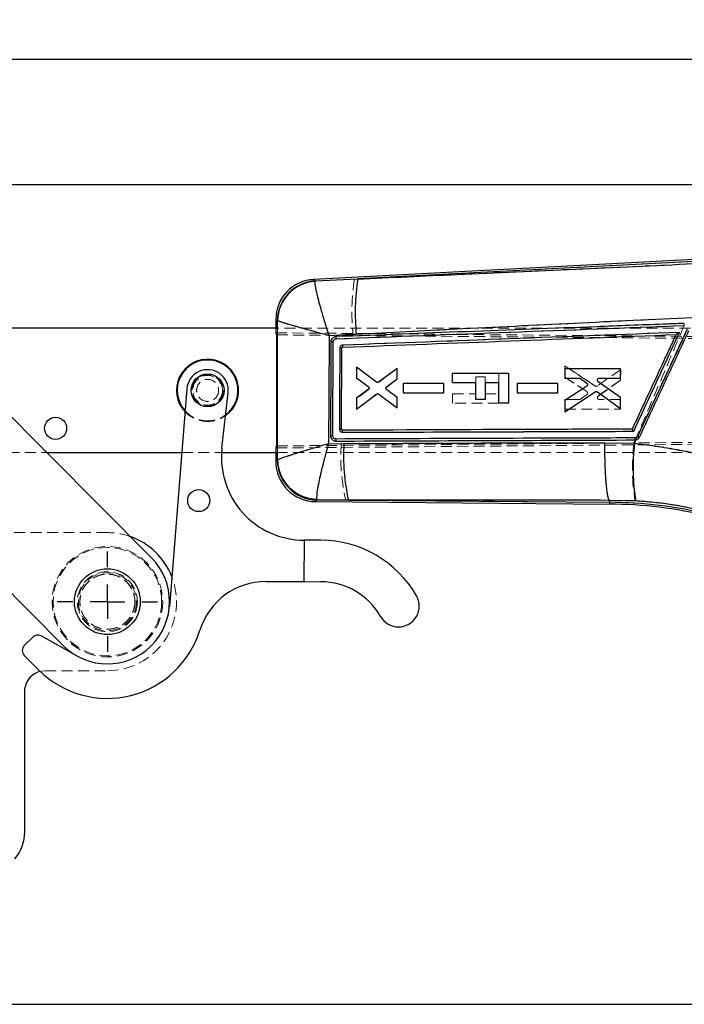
# Model space of a CAD drawing. Header units: millimetres. Extents: x 32 to 392, y 19 to 284.
# Tile 8 of 19: x 184 to 261, y 170 to 284. Entities that reach past the tile are written whole.
import ezdxf

# ---------------------------------------------------------------- set-up
doc = ezdxf.new("R2010")
doc.units = ezdxf.units.MM
doc.linetypes.add('HIDDEN', pattern=[1.905, 1.27, -0.635])
doc.layers.add('FORMATO', color=179, linetype='Continuous')
doc.styles.add('SLDTEXTSTYLE0', font='TXT', dxfattribs={"width": 0.75})
doc.dimstyles.new('SLDDIMSTYLE0', dxfattribs={"dimtxt": 3.5, "dimasz": 3.302, "dimexe": 0, "dimexo": 0.0625, "dimgap": 0.875, "dimtad": 1, "dimdec": 0, "dimlfac": 1.25, "dimrnd": 1e-09, "dimzin": 12, "dimdsep": 46, "dimtxsty": 'SLDTEXTSTYLE0', "dimsah": 1, "dimcen": 0.09, "dimadec": 0, "dimazin": 3, "dimtfac": 1, "dimtdec": 0, "dimtofl": 0, "dimtmove": 0, "dimatfit": 3, "dimfxl": 0, "dimfrac": 2, "dimtolj": 1, "dimtzin": 12, "dimarcsym": 0})
doc.dimstyles.new('SLDDIMSTYLE1', dxfattribs={"dimtxt": 3.5, "dimasz": 3.302, "dimexe": 0, "dimexo": 0.0625, "dimgap": 0.875, "dimtad": 1, "dimdec": 1, "dimlfac": 1.25, "dimrnd": 1e-09, "dimzin": 12, "dimdsep": 46, "dimtxsty": 'SLDTEXTSTYLE0', "dimsah": 1, "dimcen": 0.09, "dimadec": 0, "dimazin": 3, "dimtfac": 1, "dimtdec": 1, "dimtofl": 0, "dimtmove": 0, "dimatfit": 3, "dimfxl": 0, "dimfrac": 2, "dimtolj": 1, "dimtzin": 12, "dimarcsym": 0})

# ---------------------------------------------------------------- blocks, each defined once
blk = doc.blocks.new('_D')
at = {"layer": 'FORMATO'}
for p, q in [((64.48, 243.57), (64.48, 280.25)), ((294.24, 241.13), (294.24, 280.25)), ((64.48, 279.25), (294.24, 279.25))]:
    blk.add_line(p, q, dxfattribs=at)
for points in [[(64.48, 279.25), (67.79, 278.74), (67.79, 279.75)], [(294.24, 279.25), (290.94, 279.76), (290.94, 278.74)]]:
    blk.add_solid(points, dxfattribs=at)
at = {"layer": 'FORMATO', "insert": (159.27, 283.76), "char_height": 3.5, "attachment_point": 1, "rotation": 0.0009, "style": 'SLDTEXTSTYLE0'}
blk.add_mtext('287', dxfattribs=at)
blk = doc.blocks.new('_D_4')
at = {"layer": 'FORMATO'}
for p, q in [((155.48, 264.73), (306.32, 264.73)), ((305.32, 264.73), (305.32, 169.78)), ((146.68, 169.78), (306.32, 169.78))]:
    blk.add_line(p, q, dxfattribs=at)
for points in [[(305.32, 264.73), (304.82, 261.43), (305.83, 261.43)], [(305.32, 169.78), (305.83, 173.08), (304.82, 173.08)]]:
    blk.add_solid(points, dxfattribs=at)
at = {"layer": 'FORMATO', "insert": (300.81, 208.84), "char_height": 3.5, "attachment_point": 1, "rotation": 90, "style": 'SLDTEXTSTYLE0'}
blk.add_mtext('118,7', dxfattribs=at)
blk = doc.blocks.new('_D_5')
at = {"layer": 'FORMATO'}
for p, q in [((155.48, 264.73), (305.51, 264.73)), ((304.51, 264.73), (304.51, 169.78)), ((146.68, 169.78), (305.51, 169.78))]:
    blk.add_line(p, q, dxfattribs=at)
for points in [[(304.51, 264.73), (304.01, 261.43), (305.02, 261.43)], [(304.51, 169.78), (305.02, 173.08), (304.01, 173.08)]]:
    blk.add_solid(points, dxfattribs=at)
at = {"layer": 'FORMATO', "insert": (300, 200.25), "char_height": 3.5, "attachment_point": 1, "rotation": 90, "style": 'SLDTEXTSTYLE0'}
blk.add_mtext('118,7', dxfattribs=at)
blk = doc.blocks.new('SW_CENTERMARKSYMBOL_4')
at = {"layer": 'FORMATO', "color": 0}
for p, q in [((0, 4), (0, 5.81)), ((0, 0), (0, 2)), ((-4, 0), (-5.81, 0)), ((0, 0), (-2, 0)), ((0, 0), (0, -2)), ((0, 0), (2, 0)), ((4, 0), (5.81, 0)), ((0, -4), (0, -5.81))]:
    blk.add_line(p, q, dxfattribs=at)

msp = doc.modelspace()

# ---------------------------------------------------------------- linework, layer by layer
at = {"color": 7, "linetype": 'Continuous', "lineweight": 25}
for p, q in [((264.093598, 256.153182), (217.970178, 253.739131)), ((264.103038, 255.936468), (223.057416, 253.788183)), ((218.137794, 253.566054), (218.126019, 253.513904)), ((218.137794, 253.566054), (223.057416, 253.788183)), ((199.192659, 221.481907), (167.955167, 252.932128)), ((213.583693, 249.117375), (213.583622, 248.083973)), ((213.776755, 248.944673), (213.765283, 248.959022)), ((213.684167, 248.083966), (175.324163, 248.086599)), ((213.683783, 234.452345), (213.684666, 247.315517)), ((222.900249, 247.379142), (219.758245, 247.216972)), ((220.177978, 235.640111), (220.215655, 246.481756)), ((259.904994, 247.347089), (259.904116, 247.347056)), ((221.173543, 236.381621), (221.208503, 245.770818)), ((221.313548, 245.88019), (221.313161, 245.880175)), ((225.217882, 241.852679), (222.927057, 243.561149)), ((222.927057, 243.561149), (222.927073, 242.33228)), ((227.621974, 243.416351), (225.480301, 241.851377)), ((227.622002, 242.210449), (227.621974, 243.416351)), ((253.502619, 243.389493), (247.046429, 243.390564)), ((247.046429, 243.390564), (247.04645, 242.29182)), ((253.502657, 242.290834), (253.502619, 243.389493)), ((222.927073, 242.33228), (224.283045, 241.334016)), ((226.419708, 241.31197), (227.622002, 242.210449)), ((234.04649, 241.778415), (234.046566, 242.877158)), ((236.732622, 241.77823), (234.04649, 241.778415)), ((234.046566, 242.877158), (240.502815, 242.876715)), ((236.732487, 239.822959), (236.732622, 241.77823)), ((237.807074, 241.778156), (237.80694, 239.822885)), ((239.414607, 241.778046), (237.807074, 241.778156)), ((239.414444, 239.402337), (239.414607, 241.778046)), ((240.502815, 242.876715), (240.502577, 239.402262)), ((247.04645, 242.29182), (248.738429, 242.291568)), ((248.868128, 242.249289), (249.584284, 241.726967)), ((253.50273, 240.050024), (250.895187, 241.888974)), ((251.023033, 242.29122), (253.502657, 242.290834)), ((203.290892, 241.076859), (201.261083, 215.831014)), ((224.282424, 240.975962), (222.927103, 239.985675)), ((227.622048, 240.057523), (226.418746, 240.957103)), ((233.021991, 241.665008), (228.327095, 241.66575)), ((228.327095, 241.66575), (228.32711, 240.615243)), ((233.022016, 240.614576), (233.021991, 241.665008)), ((246.221973, 241.664094), (241.52714, 241.664851)), ((241.52714, 241.664851), (241.527157, 240.614353)), ((246.222002, 240.613663), (246.221973, 241.664094)), ((249.574321, 241.36138), (247.046498, 239.712666)), ((247.046521, 238.408143), (250.56036, 240.727792)), ((250.810337, 240.723066), (253.50277, 238.796231)), ((207.348895, 234.200214), (208.068233, 240.617151)), ((222.927103, 239.985675), (222.927118, 238.708255)), ((222.927118, 238.708255), (225.242508, 240.434211)), ((225.504911, 240.435072), (227.622073, 238.876381)), ((227.622073, 238.876381), (227.622048, 240.057523)), ((228.32711, 240.615243), (233.022016, 240.614576)), ((237.80694, 239.822885), (236.732487, 239.822959)), ((241.527157, 240.614353), (246.222002, 240.613663)), ((247.046498, 239.712666), (247.046521, 238.408143)), ((253.50277, 238.796231), (253.50273, 240.050024)), ((240.502577, 239.402262), (239.414444, 239.402337)), ((162.484569, 238.005846), (188.975826, 211.334182)), ((221.284034, 236.272046), (221.267864, 236.273219)), ((220.512044, 235.01224), (220.544328, 235.011494)), ((255.100349, 234.754045), (255.28574, 235.155443)), ((255.168563, 235.142798), (255.28574, 235.155443)), ((255.481914, 235.566597), (255.451357, 235.514039)), ((219.679395, 234.705153), (221.464417, 234.716554)), ((251.667813, 234.827519), (255.100349, 234.754045)), ((187.07132, 233.685793), (202.696551, 233.684721)), ((207.305117, 233.684404), (213.683179, 233.683967)), ((213.582633, 233.683974), (213.582561, 232.629535)), ((213.768556, 232.798919), (213.785408, 232.823271)), ((218.315937, 228.270307), (218.34128, 228.185482)), ((221.983118, 228.18438), (218.34128, 228.185482)), ((221.983118, 228.18438), (252.192607, 227.918672)), ((252.192607, 227.918672), (252.19363, 228.148567)), ((252.19363, 228.148567), (252.193425, 228.148989)), ((255.242817, 228.077421), (252.19363, 228.148567)), ((218.170254, 228.000996), (252.191644, 227.701761)), ((216.856561, 223.530809), (216.840273, 218.730836)), ((218.809966, 223.52418), (216.856561, 223.530809)), ((212.457465, 218.745709), (216.840273, 218.730836)), ((216.840273, 218.730836), (218.793677, 218.724207)), ((185.455319, 212.303367), (184.468085, 211.315941)), ((190.561725, 210.128559), (186.409799, 212.436937)), ((184.468195, 210.18457), (186.165416, 208.487679)), ((184.5125, 189.741995), (184.5125, 206.375245))]:
    msp.add_line(p, q, dxfattribs=at)
at = {"color": 7, "linetype": 'HIDDEN', "lineweight": 18}
for p, q in [((222.673924, 253.768112), (264.103038, 255.936468)), ((261.397451, 255.532322), (222.673924, 253.768112)), ((218.140144, 253.563627), (217.970178, 253.739131)), ((218.140144, 253.563627), (218.128312, 253.510897)), ((222.673924, 253.768112), (218.140144, 253.563627)), ((213.583693, 249.117375), (213.767829, 248.956802)), ((213.767829, 248.956802), (213.779437, 248.942292)), ((260.818588, 248.640116), (260.869065, 248.642028)), ((213.583622, 248.083973), (213.583585, 247.553705)), ((213.583588, 247.554813), (274.898676, 247.015515)), ((267.283666, 248.080287), (213.684167, 248.083966)), ((213.685663, 234.213954), (213.686579, 247.553907)), ((260.846466, 248.389322), (220.585925, 246.864985)), ((260.896699, 248.391336), (260.846466, 248.389322)), ((213.684666, 247.315517), (275.408434, 246.791458)), ((219.758859, 247.214261), (222.515177, 247.356216)), ((220.215718, 246.481553), (220.177994, 235.639852)), ((222.927452, 243.573136), (222.927262, 242.295715)), ((225.242605, 241.846861), (222.927452, 243.573136)), ((227.622384, 243.404365), (225.505008, 241.845964)), ((227.622197, 242.223222), (227.622384, 243.404365)), ((247.046885, 243.709936), (247.046683, 242.405413)), ((250.560405, 241.389805), (247.046885, 243.709936)), ((247.046885, 243.709936), (250.560405, 241.389805)), ((253.503081, 243.320961), (250.810383, 241.394497)), ((253.502869, 242.067169), (253.503081, 243.320961)), ((222.927262, 242.295715), (224.282446, 241.305242)), ((226.418771, 241.323808), (227.622197, 242.223222)), ((236.732622, 241.778901), (236.732668, 242.456536)), ((236.732668, 242.456536), (237.807121, 242.456462)), ((237.807121, 242.456462), (237.807074, 241.778834)), ((239.414607, 241.779059), (239.414682, 242.87679)), ((247.046683, 242.405413), (249.57428, 240.756352)), ((249.57428, 240.756352), (247.046683, 242.405413)), ((250.895073, 240.228577), (253.502869, 242.067169)), ((253.502869, 242.067169), (250.895073, 240.228577)), ((224.283018, 240.947188), (222.92691, 239.94911)), ((224.36535, 241.182091), (224.346351, 241.2241)), ((226.419685, 240.968941), (227.621855, 240.070297)), ((227.621855, 240.070297), (226.419685, 240.968941)), ((228.327182, 241.665406), (228.327023, 240.614898)), ((233.022088, 241.665428), (228.327182, 241.665406)), ((233.021919, 240.614996), (233.022088, 241.665428)), ((241.52723, 241.664484), (241.527068, 240.613986)), ((246.222074, 241.664529), (241.52723, 241.664484)), ((246.221901, 240.614098), (246.222074, 241.664529)), ((222.926725, 238.720241), (225.217784, 240.428397)), ((222.92691, 239.94911), (222.926725, 238.720241)), ((225.480204, 240.429662), (227.621662, 238.864395)), ((227.621662, 238.864395), (227.621855, 240.070297)), ((228.327023, 240.614898), (233.021919, 240.614996)), ((234.046327, 239.402706), (234.046403, 240.501449)), ((234.046403, 240.501449), (236.732534, 240.501265)), ((237.806987, 240.501191), (239.414519, 240.501081)), ((241.527068, 240.613986), (246.221901, 240.614098)), ((247.046281, 239.826259), (247.046109, 238.727516)), ((248.73826, 239.826279), (247.046281, 239.826259)), ((247.046281, 239.826259), (248.73826, 239.826279)), ((248.73826, 239.826279), (248.774087, 239.832387)), ((249.584192, 240.390764), (248.867965, 239.86854)), ((248.867965, 239.86854), (249.584192, 240.390763)), ((250.895073, 240.228577), (250.850773, 240.184398)), ((253.502488, 239.826359), (251.022864, 239.826313)), ((253.502299, 238.7277), (253.502488, 239.826359)), ((239.414428, 239.402337), (234.046327, 239.402706)), ((247.046109, 238.727516), (253.502299, 238.7277)), ((213.683783, 234.452345), (285.474238, 235.052017)), ((220.565116, 235.253113), (255.188439, 235.378421)), ((255.19671, 235.143598), (255.030902, 234.755732)), ((255.375749, 235.182714), (255.168563, 235.142798)), ((255.188439, 235.378421), (255.306828, 235.401219)), ((213.58267, 234.21417), (213.582633, 233.683974)), ((285.372828, 234.834638), (213.582672, 234.213062)), ((221.157682, 234.715939), (219.681389, 234.706611)), ((171.206197, 233.686882), (187.07132, 233.685793)), ((202.696551, 233.684721), (207.305117, 233.684404)), ((213.771057, 232.801197), (213.582561, 232.629535)), ((213.683179, 233.683967), (267.282677, 233.680288)), ((213.788005, 232.82562), (213.771057, 232.801197)), ((218.170254, 228.000996), (218.34358, 228.187963)), ((218.34358, 228.187963), (218.318344, 228.273029)), ((218.34358, 228.187963), (221.677115, 228.187071)), ((252.192607, 227.918672), (221.677115, 228.187071)), ((252.192607, 227.918672), (252.193642, 228.151225)), ((252.193437, 228.151648), (252.193642, 228.151225)), ((252.193642, 228.151225), (255.182483, 228.083408)), ((252.191644, 227.701761), (252.192607, 227.918672)), ((194.084242, 224.408045), (176.802242, 224.408045)), ((216.856561, 223.530809), (216.840273, 218.730836)), ((186.884242, 208.408045), (194.084242, 208.408045))]:
    msp.add_line(p, q, dxfattribs=at)
at = {"color": 8, "linetype": 'Continuous', "lineweight": 25}
for p, q in [((217.970178, 253.739131), (218.137794, 253.566054)), ((213.765283, 248.959022), (213.583693, 249.117375)), ((213.582561, 232.629535), (213.768556, 232.798919)), ((218.34128, 228.185482), (218.170254, 228.000996)), ((252.192607, 227.918672), (252.191644, 227.701761))]:
    msp.add_line(p, q, dxfattribs=at)
at = {"color": 7, "linetype": 'HIDDEN', "lineweight": 18, "flags": 128}
msp.add_lwpolyline([(186.316108, 208.33983), (186.461305, 208.370485), (186.884242, 208.408045)], dxfattribs=at)
at = {"color": 7, "linetype": 'Continuous', "lineweight": 25}
for centre, radius in [((205.683172, 240.884516), 1.9), ((188.08287, 236.485724), 1.28), ((204.65734, 228.125688), 1.28), ((194.084242, 216.408045), 3.81)]:
    msp.add_circle(centre, radius, dxfattribs=at)
at = {"color": 7, "linetype": 'HIDDEN', "lineweight": 18}
for centre, radius in [((205.683172, 240.884516), 1.8), ((205.683172, 240.884516), 1.72), ((205.683172, 240.884516), 1.28), ((205.683172, 240.884516), 1.28), ((205.683172, 240.884516), 1.27), ((194.084242, 216.408045), 6.4), ((194.084242, 216.408045), 6.28), ((194.084242, 216.408045), 3.48), ((194.084242, 216.408045), 3.36), ((194.084242, 216.408045), 3.2), ((194.084242, 216.408045), 3.175)]:
    msp.add_circle(centre, radius, dxfattribs=at)
at = {"color": 7, "linetype": 'Continuous', "lineweight": 25}
for centre, radius, start, end in [((218.212093, 249.117057), 4.6284, 92.51541139, 180.33836218), ((218.413051, 248.926329), 4.647883, 93.3951578, 179.59697704), ((218.436189, 248.864108), 4.66013, 93.81632632, 179.00940752), ((248.721146, 249.952393), 25.948802, 171.49930007, 185.69117253), ((221.068329, 254.153839), 8.384193, 269.42207077, 270.95795242), ((205.683172, 240.884516), 3.6, 305.41416713, 223.59289506), ((205.683172, 240.884516), 3.52, 306.58973831, 222.41732388), ((205.683172, 240.884516), 2.4, 353.60385223, 175.40320996), ((254.488838, 235.318633), 0.702099, 345.49633199, 4.87085625), ((254.089363, 233.52051), 2.41437, 50.38688874, 55.6588051), ((251.292136, 226.391974), 10.086027, 64.19736588, 65.45522862), ((216.889139, 233.130753), 9.6, 173.60385223, 269.80556853), ((245.005097, 233.299169), 23.583311, 176.55437924, 192.52594625), ((279.433133, 231.933434), 24.495718, 173.38788992, 189.05693293), ((218.210961, 232.629217), 4.6284, 179.57310828, 269.79904815), ((218.417156, 232.833593), 4.64873, 180.42736052, 269.06477432), ((218.44901, 232.933309), 4.6649, 181.35163998, 268.36533348), ((252.188146, 180.209946), 47.491815, 75.99606742, 89.99606742), ((252.188146, 180.209946), 47.708726, 75.99606742, 89.99464199), ((194.084242, 216.408045), 8, 21.24514272, 70.64750131), ((218.766529, 210.724253), 12.8, 29.80556853, 89.80556853), ((194.084242, 216.408045), 7.2, 224.80556853, 44.80556853), ((212.430318, 210.745755), 8, 89.80556853, 162.84780523), ((218.766529, 210.724253), 8, 29.80556853, 89.80556853), ((227.790788, 215.89366), 2.4, 209.80556853, 29.80556853), ((186.021059, 211.737737), 0.8, 60.92691172, 135.00556853), ((194.084242, 216.408045), 11.2, 225.00556853, 342.84780523), ((185.033825, 210.750311), 0.8, 135.00556853, 225.00556853), ((186.884242, 206.008045), 2.4, 103.69319193, 171.19917881), ((179.7125, 189.741995), 4.8, 319.58540013, 0)]:
    msp.add_arc(centre, radius, start, end, dxfattribs=at)
at = {"color": 7, "linetype": 'HIDDEN', "lineweight": 18}
for centre, radius, start, end in [((218.415869, 248.923655), 4.648158, 93.40073035, 179.59140448), ((218.439287, 248.860719), 4.660564, 93.82589859, 178.99711769), ((248.262304, 249.926675), 25.87512, 171.46227224, 185.70122197), ((259.948784, 248.416484), 0.898092, 358.26685704, 14.41883615), ((221.077549, 251.558443), 5.789106, 269.07233663, 271.29617319), ((224.147791, 241.125114), 0.224896, 14.67563502, 53.21986542), ((249.45048, 240.569674), 0.223998, 20.80027762, 56.44868231), ((248.738264, 240.04644), 0.22016, 269.99892542, 306.09456253), ((205.683172, 240.884516), 3.6, 223.59289506, 263.47819724), ((205.683172, 240.884516), 3.52, 222.41732388, 263.47819724), ((205.683172, 240.884516), 3.6, 263.47819724, 305.41416713), ((205.683172, 240.884516), 3.52, 263.47819724, 306.58973831), ((254.489406, 235.318739), 0.701576, 345.47634237, 4.879921), ((254.543278, 235.040254), 0.844573, 9.71092069, 25.30222784), ((251.734015, 227.347369), 9.033566, 64.08298159, 65.49110751), ((243.178956, 233.182842), 22.074576, 176.01755797, 193.08011882), ((277.794851, 231.934998), 22.938045, 172.93635078, 189.66648451), ((218.41993, 232.836342), 4.649005, 180.43313608, 269.05899875), ((218.452037, 232.936463), 4.66535, 181.36140659, 268.35786528), ((252.188146, 180.209946), 47.708726, 75.99606742, 89.99464199), ((194.084242, 216.408045), 8, 70.64750131, 90), ((194.084242, 216.408045), 8, 270, 21.24514272), ((190.172985, 209.429358), 0.8, 60.73122016, 60.92691172)]:
    msp.add_arc(centre, radius, start, end, dxfattribs=at)
for centre, major_axis, start_param, end_param in [((270.585951, 247.052341), (57.002355, -0.503809), 3.1419280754, 3.2017721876), ((270.585104, 234.70771), (57.002423, 0.495984), 3.0814131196, 3.1412572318)]:
    msp.add_ellipse(centre, major_axis=major_axis, ratio=0.0699241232, start_param=start_param, end_param=end_param, dxfattribs=at)
at = {"color": 7, "linetype": 'Continuous', "lineweight": 25}
for points, knots in [([(223.057416, 253.788183), (226.887564, 253.963035), (239.867329, 254.55558), (252.845902, 255.146627), (261.99468, 255.563264)], [0, 0, 0, 0, 0.295086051, 1, 1, 1, 1]), ([(219.758245, 247.216972), (219.756721, 247.221685), (219.5931, 247.727689), (219.283254, 248.713223), (218.902023, 250.000681), (218.607201, 251.06454), (218.341978, 252.10154), (218.132604, 253.065868), (218.128195, 253.365866), (218.126019, 253.513904)], [0, 0, 0, 0, 0.0015915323, 0.1708800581, 0.331878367, 0.459851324, 0.5877996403, 0.7965949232, 1, 1, 1, 1]), ([(213.785408, 232.823271), (213.783714, 235.511974), (213.78033, 240.885733), (213.777946, 246.259575), (213.776755, 248.944673)], [0, 0, 0, 0, 0.5003391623, 1, 1, 1, 1]), ([(219.758245, 247.216972), (219.75348, 247.218281), (219.241897, 247.358773), (218.253912, 247.631939), (216.985691, 247.987576), (215.956992, 248.280424), (214.975383, 248.56476), (214.098075, 248.827301), (213.882924, 248.905892), (213.776755, 248.944673)], [0, 0, 0, 0, 0.0015915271, 0.1708811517, 0.331879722, 0.4598524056, 0.5878004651, 0.7965953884, 1, 1, 1, 1]), ([(260.869086, 248.642021), (260.707296, 248.635897), (259.898344, 248.605278), (256.500736, 248.476639), (243.226289, 247.973635), (230.597848, 247.492448), (220.558314, 247.109907)], [0, 0, 0, 0, 0.0120414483, 0.0602072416, 0.2528704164, 1, 1, 1, 1]), ([(261.820426, 249.306612), (252.674851, 248.862794), (239.701348, 248.233213), (226.728102, 247.573728), (222.900249, 247.379142)], [0, 0, 0, 0, 0.7049425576, 1, 1, 1, 1]), ([(220.585985, 246.864969), (227.304842, 247.119843), (240.742507, 247.62959), (254.178767, 248.137234), (260.896872, 248.391055)], [0, 0, 0, 0, 0.5000018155, 1, 1, 1, 1]), ([(260.310505, 247.597792), (253.74041, 247.349552), (240.745014, 246.858543), (227.748558, 246.365608), (221.322732, 246.121886)], [0, 0, 0, 0, 0.5055709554, 1, 1, 1, 1]), ([(255.011418, 236.148209), (255.877392, 238.01937), (257.643691, 241.835919), (259.410116, 245.652426), (260.310505, 247.597792)], [0, 0, 0, 0, 0.490275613, 1, 1, 1, 1]), ([(255.451357, 235.514039), (256.995635, 238.858257), (258.922613, 243.031235), (260.849579, 247.204233), (261.232277, 248.032996)], [0, 0, 0, 0, 0.8013985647, 1, 1, 1, 1]), ([(261.203861, 247.930006), (260.250167, 245.869449), (258.34278, 241.748338), (256.435536, 237.627177), (255.481914, 235.566597)], [0, 0, 0, 0, 0.5000003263, 1, 1, 1, 1]), ([(255.682306, 235.472412), (256.636175, 237.532914), (258.543913, 241.653918), (260.451745, 245.774893), (261.405661, 247.83538)], [0, 0, 0, 0, 0.4999999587, 1, 1, 1, 1]), ([(260.310505, 247.597792), (260.30968, 247.597241), (260.257571, 247.562473), (260.157012, 247.49644), (260.033054, 247.417936), (259.954937, 247.371349), (259.916725, 247.35059), (259.908587, 247.348161), (259.904994, 247.347089)], [0, 0, 0, 0, 0.0053138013, 0.3355809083, 0.6405037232, 0.8090106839, 0.9156945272, 1, 1, 1, 1]), ([(219.758245, 247.216972), (219.746322, 245.121271), (219.722593, 240.950633), (219.693747, 236.780058), (219.679395, 234.705153)], [0, 0, 0, 0, 0.502489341, 1, 1, 1, 1]), ([(219.954156, 246.484325), (219.953603, 246.321928), (219.950836, 245.509945), (219.938288, 241.895685), (219.924893, 238.44385), (219.914018, 235.641595)], [0, 0, 0, 0, 0.0449321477, 0.2246607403, 1, 1, 1, 1]), ([(220.558095, 247.109905), (220.487493, 247.100103), (220.346376, 247.080511), (220.162163, 246.96399), (220.026468, 246.798205), (219.962551, 246.627804), (219.956283, 246.521018), (219.954152, 246.484717)], [0, 0, 0, 0, 0.2220806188, 0.4438865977, 0.6651380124, 0.8861667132, 1, 1, 1, 1]), ([(220.215657, 246.482151), (220.198907, 246.482207), (220.165408, 246.482318), (220.116282, 246.482556), (220.070621, 246.482833), (220.030296, 246.483145), (219.996979, 246.483475), (219.972266, 246.483811), (219.958515, 246.484098), (219.955357, 246.484262), (219.954156, 246.484325)], [0, 0, 0, 0, 0.13134202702, 0.26268405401, 0.394026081, 0.52536810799, 0.65671013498, 0.78805216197, 0.91939418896, 1, 1, 1, 1]), ([(220.215649, 246.481756), (220.217748, 246.510548), (220.223, 246.582598), (220.270378, 246.691106), (220.35862, 246.7884), (220.469241, 246.850464), (220.549194, 246.860403), (220.585985, 246.864976)], [0, 0, 0, 0, 0.14709907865, 0.36811328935, 0.58947568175, 0.8110991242, 1, 1, 1, 1]), ([(220.586204, 246.864985), (220.584661, 246.897088), (220.581575, 246.961295), (220.574053, 247.042413), (220.565722, 247.098489), (220.560611, 247.106139), (220.558095, 247.109905)], [0, 0, 0, 0, 0.2518991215, 0.5037982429, 0.7556973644, 1, 1, 1, 1]), ([(221.313161, 245.880175), (227.783955, 246.126868), (240.648065, 246.617299), (253.511257, 247.104782), (259.904116, 247.347056)], [0, 0, 0, 0, 0.5030114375, 1, 1, 1, 1]), ([(259.904116, 247.347056), (259.902115, 247.342734), (259.627213, 246.748926), (258.260711, 243.797169), (256.573329, 240.152184), (255.158884, 237.096677), (254.835981, 236.399136)], [0, 0, 0, 0, 0.001184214, 0.1627188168, 0.8088572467, 1, 1, 1, 1]), ([(220.983764, 245.770073), (220.983196, 245.607677), (220.980354, 244.7957), (220.969411, 241.664516), (220.959123, 238.69575), (220.951086, 236.37656)], [0, 0, 0, 0, 0.0518638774, 0.2593193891, 1, 1, 1, 1]), ([(221.322732, 246.121886), (221.302111, 246.119965), (221.242097, 246.114373), (221.147711, 246.074905), (221.057726, 245.995458), (220.996115, 245.889733), (220.987888, 245.810048), (220.983761, 245.770073)], [0, 0, 0, 0, 0.1156560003, 0.3365944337, 0.5572939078, 0.7779058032, 1, 1, 1, 1]), ([(221.208501, 245.770818), (221.209804, 245.783223), (221.212409, 245.808033), (221.231608, 245.840981), (221.259685, 245.865739), (221.288778, 245.877825), (221.307089, 245.87959), (221.313161, 245.880175)], [0, 0, 0, 0, 0.2227500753, 0.4455089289, 0.6680027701, 0.8898946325, 1, 1, 1, 1]), ([(221.313548, 245.88019), (221.315818, 245.883901), (221.320358, 245.891323), (221.324312, 245.94717), (221.325529, 246.0269), (221.323664, 246.090224), (221.322732, 246.121886)], [0, 0, 0, 0, 0.2499999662, 0.499999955, 0.7499999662, 1, 1, 1, 1]), ([(225.480301, 241.851377), (225.458697, 241.838681), (225.415492, 241.813291), (225.339592, 241.805459), (225.270977, 241.819123), (225.233853, 241.842585), (225.217882, 241.852679)], [0, 0, 0, 0, 0.2658540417, 0.5316610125, 0.7985206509, 1, 1, 1, 1]), ([(248.738429, 242.291568), (248.763473, 242.289371), (248.810098, 242.285283), (248.849767, 242.260678), (248.868128, 242.249289)], [0, 0, 0, 0, 0.53712149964, 1, 1, 1, 1]), ([(250.895187, 241.888974), (250.876192, 241.905425), (250.838199, 241.93833), (250.806376, 242.00795), (250.797926, 242.074861), (250.806805, 242.115116), (250.810313, 242.131018)], [0, 0, 0, 0, 0.2743583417, 0.5487722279, 0.8217592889, 1, 1, 1, 1]), ([(250.810313, 242.131018), (250.819505, 242.154185), (250.837887, 242.200516), (250.892558, 242.253145), (250.956558, 242.285581), (251.00217, 242.28945), (251.023033, 242.29122)], [0, 0, 0, 0, 0.25986572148, 0.51970628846, 0.7803086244, 1, 1, 1, 1]), ([(224.365344, 241.099102), (224.356737, 241.075035), (224.339529, 241.026921), (224.301454, 240.992944), (224.282424, 240.975962)], [0, 0, 0, 0, 0.5001986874, 1, 1, 1, 1]), ([(224.283045, 241.334016), (224.30172, 241.316917), (224.339075, 241.282714), (224.369287, 241.211687), (224.3755, 241.148087), (224.367877, 241.111321), (224.365344, 241.099102)], [0, 0, 0, 0, 0.2864531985, 0.5729633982, 0.8580806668, 1, 1, 1, 1]), ([(226.418749, 240.957107), (226.400212, 240.974725), (226.363133, 241.009963), (226.333815, 241.082304), (226.329714, 241.138373), (226.334074, 241.167853), (226.334737, 241.172337)], [0, 0, 0, 0, 0.315064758, 0.6301941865, 0.9437492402, 1, 1, 1, 1]), ([(226.334737, 241.172337), (226.341576, 241.196746), (226.355255, 241.245562), (226.391939, 241.289707), (226.415607, 241.308682), (226.419708, 241.31197)], [0, 0, 0, 0, 0.4525874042, 0.9051488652, 1, 1, 1, 1]), ([(249.659935, 241.468502), (249.64888, 241.445619), (249.628416, 241.403257), (249.59136, 241.37457), (249.574321, 241.36138)], [0, 0, 0, 0, 0.5401874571, 1, 1, 1, 1]), ([(249.584284, 241.726967), (249.603062, 241.709906), (249.640621, 241.675779), (249.671035, 241.604773), (249.678533, 241.532635), (249.665718, 241.488446), (249.659935, 241.468502)], [0, 0, 0, 0, 0.262217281, 0.5244881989, 0.7853898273, 1, 1, 1, 1]), ([(250.56036, 240.727792), (250.582499, 240.739424), (250.626774, 240.762686), (250.70285, 240.766951), (250.765674, 240.751212), (250.79854, 240.7305), (250.810337, 240.723066)], [0, 0, 0, 0, 0.2803432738, 0.5606271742, 0.842291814, 1, 1, 1, 1]), ([(225.242508, 240.434211), (225.26393, 240.447092), (225.306768, 240.472851), (225.38239, 240.481423), (225.451238, 240.468439), (225.488675, 240.445166), (225.504911, 240.435072)], [0, 0, 0, 0, 0.2650839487, 0.5301208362, 0.7962209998, 1, 1, 1, 1]), ([(220.951128, 236.37656), (220.955534, 236.336779), (220.964346, 236.257214), (221.026548, 236.15181), (221.117171, 236.072695), (221.216035, 236.031806), (221.280678, 236.027828), (221.305655, 236.02629)], [0, 0, 0, 0, 0.2157286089, 0.4314750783, 0.6474588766, 0.8637773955, 1, 1, 1, 1]), ([(221.267864, 236.273219), (221.261002, 236.274629), (221.242051, 236.278522), (221.213827, 236.294604), (221.188851, 236.32266), (221.175676, 236.353461), (221.174147, 236.373747), (221.173553, 236.381621)], [0, 0, 0, 0, 0.1348367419, 0.3723507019, 0.6101778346, 0.8487052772, 1, 1, 1, 1]), ([(254.835981, 236.399136), (254.793144, 236.39898), (254.103037, 236.396468), (250.823864, 236.384502), (239.681962, 236.343446), (229.188637, 236.302723), (221.284034, 236.272046)], [0, 0, 0, 0, 0.0038298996, 0.0616999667, 0.2931802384, 1, 1, 1, 1]), ([(221.305655, 236.02629), (221.305257, 236.058425), (221.30446, 236.122693), (221.299317, 236.20402), (221.292204, 236.26032), (221.286728, 236.26818), (221.284034, 236.272046)], [0, 0, 0, 0, 0.25201212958, 0.50402428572, 0.75603646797, 1, 1, 1, 1]), ([(221.305655, 236.02629), (226.88997, 236.046814), (238.124349, 236.088103), (249.360475, 236.128095), (255.011418, 236.148209)], [0, 0, 0, 0, 0.4970737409, 1, 1, 1, 1]), ([(255.011418, 236.148209), (255.01089, 236.149037), (255.00733, 236.154617), (254.985802, 236.188244), (254.948419, 236.245487), (254.90305, 236.312438), (254.868584, 236.360913), (254.844964, 236.391639), (254.838841, 236.396749), (254.835981, 236.399136)], [0, 0, 0, 0, 0.0070941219, 0.04779894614, 0.28783814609, 0.4954333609, 0.67673746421, 0.84898633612, 1, 1, 1, 1]), ([(219.914018, 235.641561), (219.915201, 235.641518), (219.918507, 235.641397), (219.932124, 235.641178), (219.957166, 235.640915), (219.990896, 235.640662), (220.031689, 235.640438), (220.077825, 235.640261), (220.127399, 235.640139), (220.161118, 235.64012), (220.177978, 235.640111)], [0, 0, 0, 0, 0.0738013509, 0.2061155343, 0.3384296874, 0.4707438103, 0.6030579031, 0.7353719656, 0.8676859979, 1, 1, 1, 1]), ([(219.914027, 235.641595), (219.920979, 235.57075), (219.934882, 235.429072), (220.043186, 235.240369), (220.202563, 235.097777), (220.369683, 235.026664), (220.475934, 235.015899), (220.512044, 235.01224)], [0, 0, 0, 0, 0.2213689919, 0.4426984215, 0.6641096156, 0.8858448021, 1, 1, 1, 1]), ([(220.565311, 235.253079), (220.529899, 235.255855), (220.451158, 235.262027), (220.338812, 235.317161), (220.245466, 235.409278), (220.187894, 235.522431), (220.181114, 235.602941), (220.177984, 235.640111)], [0, 0, 0, 0, 0.1751773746, 0.3895116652, 0.6033619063, 0.8168772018, 1, 1, 1, 1]), ([(220.544586, 235.011494), (226.314647, 235.034042), (237.854788, 235.079137), (249.397298, 235.121578), (255.168563, 235.142798)], [0, 0, 0, 0, 0.4999992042, 1, 1, 1, 1]), ([(255.188402, 235.378249), (249.417243, 235.357715), (237.875093, 235.316647), (226.335183, 235.274268), (220.565311, 235.253079)], [0, 0, 0, 0, 0.50000724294, 1, 1, 1, 1]), ([(255.451357, 235.514039), (255.432436, 235.491694), (255.389864, 235.441419), (255.297679, 235.389611), (255.224827, 235.382036), (255.188402, 235.378249)], [0, 0, 0, 0, 0.28572177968, 0.64287546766, 1, 1, 1, 1]), ([(255.28574, 235.155443), (255.346637, 235.175026), (255.46844, 235.214193), (255.604646, 235.333528), (255.659056, 235.430832), (255.682306, 235.472412)], [0, 0, 0, 0, 0.36411961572, 0.7282793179, 1, 1, 1, 1]), ([(219.679395, 234.705153), (219.674653, 234.703783), (219.14664, 234.551262), (218.130072, 234.253399), (216.836629, 233.862978), (215.801446, 233.540436), (214.89325, 233.246822), (214.090988, 232.970733), (213.890201, 232.873841), (213.785408, 232.823271)], [0, 0, 0, 0, 0.0016046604, 0.1786870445, 0.346568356, 0.479537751, 0.6124766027, 0.7977483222, 1, 1, 1, 1]), ([(219.679395, 234.705153), (219.678025, 234.700394), (219.525447, 234.170561), (219.239711, 233.138155), (218.897795, 231.79132), (218.643187, 230.684204), (218.439932, 229.682097), (218.292007, 228.748506), (218.307731, 228.434299), (218.315937, 228.270307)], [0, 0, 0, 0, 0.0016048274, 0.1786814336, 0.3465629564, 0.4795300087, 0.6124663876, 0.7977380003, 1, 1, 1, 1]), ([(221.464417, 234.716554), (226.084075, 234.740916), (236.150806, 234.794003), (246.219615, 234.815751), (251.667813, 234.827519)], [0, 0, 0, 0, 0.4589034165, 1, 1, 1, 1]), ([(252.193425, 228.148989), (252.162319, 228.199101), (252.100106, 228.299325), (252.010418, 228.675634), (251.926825, 229.210699), (251.851489, 229.899761), (251.78693, 230.724611), (251.734534, 231.65802), (251.696298, 232.677187), (251.674173, 233.691081), (251.668108, 234.415472), (251.667852, 234.773634), (251.667813, 234.827519)], [0, 0, 0, 0, 0.1113322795, 0.2226645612, 0.3339968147, 0.4453290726, 0.5566618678, 0.6679946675, 0.7793284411, 0.890662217, 0.983550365, 1, 1, 1, 1]), ([(255.100349, 234.754045), (256.022042, 234.641204), (257.865388, 234.415526), (260.639802, 233.921495), (263.411157, 233.321171), (265.229218, 232.822101), (266.13824, 232.572568)], [0, 0, 0, 0, 0.2468892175, 0.493767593, 0.7468864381, 1, 1, 1, 1]), ([(252.193425, 228.148989), (246.73888, 228.155897), (236.667832, 228.168651), (226.598729, 228.179436), (221.983118, 228.18438)], [0, 0, 0, 0, 0.5416065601, 1, 1, 1, 1]), ([(263.549993, 226.773891), (262.887082, 226.938085), (261.561239, 227.266479), (259.494306, 227.641151), (257.38308, 227.928008), (255.956261, 228.027615), (255.242817, 228.077421)], [0, 0, 0, 0, 0.2458324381, 0.4916723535, 0.7458238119, 1, 1, 1, 1])]:
    msp.add_open_spline(points, degree=3, knots=knots, dxfattribs=at)
at = {"color": 7, "linetype": 'HIDDEN', "lineweight": 18}
for points, knots in [([(218.128312, 253.510897), (218.130438, 253.362879), (218.134752, 253.062488), (218.34346, 252.099149), (218.608366, 251.062078), (218.902945, 249.998153), (219.283977, 248.710608), (219.59374, 247.725008), (219.757335, 247.218974), (219.758859, 247.214261)], [0, 0, 0, 0, 0.2029404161, 0.4118524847, 0.5398732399, 0.6679186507, 0.8290151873, 0.9984075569, 1, 1, 1, 1]), ([(213.779437, 248.942292), (213.78062, 246.258068), (213.782987, 240.885805), (213.786331, 235.51362), (213.788005, 232.82562)], [0, 0, 0, 0, 0.4996449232, 1, 1, 1, 1]), ([(213.779437, 248.942292), (213.885506, 248.903476), (214.100765, 248.824703), (214.976667, 248.562345), (215.957979, 248.277922), (216.986465, 247.985003), (218.254547, 247.629292), (219.242506, 247.356081), (219.754094, 247.21557), (219.758859, 247.214261)], [0, 0, 0, 0, 0.202940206, 0.4118519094, 0.5398723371, 0.6679174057, 0.829014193, 0.9984075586, 1, 1, 1, 1]), ([(222.515177, 247.356216), (223.171191, 247.38973), (236.073014, 248.048844), (248.975058, 248.675054), (261.221077, 249.269424)], [0, 0, 0, 0, 0.0508466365, 1, 1, 1, 1]), ([(221.322795, 246.12191), (227.748612, 246.365656), (240.745107, 246.858643), (253.740476, 247.349699), (260.310584, 247.597963)], [0, 0, 0, 0, 0.4944269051, 1, 1, 1, 1]), ([(260.310584, 247.597963), (259.410161, 245.652537), (257.643723, 241.836031), (255.87741, 238.019481), (255.011458, 236.148379)], [0, 0, 0, 0, 0.5097399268, 1, 1, 1, 1]), ([(260.846466, 248.389322), (260.160178, 246.777653), (258.316165, 242.447202), (256.467484, 238.118748), (255.306828, 235.401219)], [0, 0, 0, 0, 0.372170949, 1, 1, 1, 1]), ([(255.481449, 235.566983), (256.434712, 237.627718), (258.341237, 241.749188), (260.247879, 245.870625), (261.2012, 247.931345)], [0, 0, 0, 0, 0.4999997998, 1, 1, 1, 1]), ([(259.904972, 247.347088), (259.908548, 247.348158), (259.916648, 247.350581), (259.954751, 247.371298), (260.032653, 247.417777), (260.15667, 247.496329), (260.257389, 247.56247), (260.309759, 247.597413), (260.310584, 247.597963)], [0, 0, 0, 0, 0.08420591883, 0.19069126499, 0.35876571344, 0.66283540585, 0.99468786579, 1, 1, 1, 1]), ([(219.681389, 234.706611), (219.695474, 236.780912), (219.723783, 240.950099), (219.747129, 245.119346), (219.758859, 247.214261)], [0, 0, 0, 0, 0.4975314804, 1, 1, 1, 1]), ([(219.954163, 246.484667), (219.955363, 246.48458), (219.958524, 246.48435), (219.972273, 246.483957), (219.996993, 246.483499), (220.030319, 246.483045), (220.070654, 246.48261), (220.116326, 246.482208), (220.165461, 246.481846), (220.198966, 246.481651), (220.215718, 246.481553)], [0, 0, 0, 0, 0.080448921, 0.2118133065, 0.3431777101, 0.4745421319, 0.6059065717, 0.7372710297, 0.8686355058, 1, 1, 1, 1]), ([(220.585925, 246.864992), (220.556986, 246.861888), (220.485032, 246.854172), (220.378333, 246.802921), (220.284504, 246.711522), (220.226316, 246.598929), (220.21906, 246.51862), (220.215711, 246.481553)], [0, 0, 0, 0, 0.1486930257, 0.3697148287, 0.5904011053, 0.8109498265, 1, 1, 1, 1]), ([(220.558032, 247.109903), (220.560557, 247.106138), (220.565685, 247.098491), (220.574038, 247.042418), (220.581575, 246.961308), (220.584663, 246.897104), (220.586207, 246.865003)], [0, 0, 0, 0, 0.24432784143, 0.49621856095, 0.74810928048, 1, 1, 1, 1]), ([(220.951122, 236.380501), (220.951684, 236.542895), (220.954494, 237.354864), (220.965346, 240.484716), (220.975721, 243.452196), (220.983826, 245.770096)], [0, 0, 0, 0, 0.0518855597, 0.259427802, 1, 1, 1, 1]), ([(220.983823, 245.770096), (220.988232, 245.811507), (220.996721, 245.891227), (221.058861, 245.996407), (221.147768, 246.07493), (221.242156, 246.114396), (221.302172, 246.119988), (221.322795, 246.12191)], [0, 0, 0, 0, 0.2299569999, 0.4426893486, 0.663388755, 0.8843315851, 1, 1, 1, 1]), ([(221.313548, 245.88019), (221.315826, 245.883902), (221.320384, 245.891326), (221.324358, 245.947179), (221.32559, 246.026918), (221.323727, 246.090246), (221.322795, 246.12191)], [0, 0, 0, 0, 0.2499999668, 0.4999999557, 0.7499999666, 1, 1, 1, 1]), ([(224.36535, 241.182091), (224.369279, 241.157293), (224.377137, 241.1077), (224.356808, 241.03389), (224.322224, 240.979941), (224.293062, 240.955578), (224.283018, 240.947188)], [0, 0, 0, 0, 0.2835040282, 0.5669988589, 0.8508758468, 1, 1, 1, 1]), ([(226.334733, 241.108585), (226.333009, 241.133896), (226.329563, 241.184517), (226.356599, 241.2571), (226.391362, 241.301484), (226.414815, 241.320579), (226.418774, 241.323803)], [0, 0, 0, 0, 0.3119486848, 0.6238760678, 0.9364929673, 1, 1, 1, 1]), ([(249.659878, 240.649219), (249.648768, 240.672201), (249.628286, 240.714569), (249.591233, 240.743236), (249.57428, 240.756352)], [0, 0, 0, 0, 0.5424553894, 1, 1, 1, 1]), ([(249.659878, 240.649219), (249.666477, 240.625021), (249.679675, 240.576628), (249.667467, 240.5012), (249.635298, 240.435906), (249.600376, 240.405059), (249.584192, 240.390764)], [0, 0, 0, 0, 0.258709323, 0.5174152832, 0.7763511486, 1, 1, 1, 1]), ([(249.673191, 240.58197), (249.673391, 240.583932), (249.67573, 240.606818), (249.667449, 240.628968), (249.659878, 240.649219)], [0, 0, 0, 0, 0.0857263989, 1, 1, 1, 1]), ([(250.810383, 241.394497), (250.788574, 241.382004), (250.744957, 241.357018), (250.668744, 241.349988), (250.605527, 241.363554), (250.572171, 241.38296), (250.560405, 241.389805)], [0, 0, 0, 0, 0.2819181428, 0.5638117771, 0.8461440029, 1, 1, 1, 1]), ([(250.810166, 239.986545), (250.8056, 240.010957), (250.796468, 240.059779), (250.814566, 240.133284), (250.849388, 240.191341), (250.881804, 240.217762), (250.895073, 240.228577)], [0, 0, 0, 0, 0.2705807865, 0.541149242, 0.8121751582, 1, 1, 1, 1]), ([(251.022864, 239.826313), (250.997736, 239.828855), (250.947476, 239.833938), (250.881161, 239.872802), (250.83304, 239.925619), (250.817184, 239.967851), (250.810166, 239.986545)], [0, 0, 0, 0, 0.2640360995, 0.5281109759, 0.7911284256, 1, 1, 1, 1]), ([(250.955785, 239.837969), (250.957865, 239.836931), (250.978306, 239.826726), (251.001779, 239.826509), (251.022864, 239.826313)], [0, 0, 0, 0, 0.1017431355, 1, 1, 1, 1]), ([(221.305676, 236.026328), (221.280696, 236.027865), (221.216053, 236.031844), (221.117186, 236.072735), (221.026575, 236.151846), (220.963666, 236.258396), (220.955348, 236.339371), (220.951123, 236.380501)], [0, 0, 0, 0, 0.1352920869, 0.3501092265, 0.5645923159, 0.7788402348, 1, 1, 1, 1]), ([(221.305676, 236.026328), (221.305277, 236.058458), (221.304479, 236.122719), (221.299331, 236.204032), (221.292211, 236.26033), (221.286728, 236.268183), (221.284031, 236.272047)], [0, 0, 0, 0, 0.2519890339, 0.5039780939, 0.7559671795, 1, 1, 1, 1]), ([(255.011458, 236.148379), (249.360521, 236.128247), (238.124415, 236.088217), (226.890004, 236.046877), (221.305676, 236.026328)], [0, 0, 0, 0, 0.5029265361, 1, 1, 1, 1]), ([(255.011458, 236.148379), (255.010929, 236.149207), (255.007422, 236.154706), (254.985941, 236.188261), (254.948593, 236.245442), (254.903188, 236.312415), (254.868683, 236.360903), (254.845, 236.391663), (254.838855, 236.396758), (254.83598, 236.399142)], [0, 0, 0, 0, 0.0070943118, 0.0470987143, 0.2872242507, 0.4949033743, 0.6762662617, 0.8485467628, 1, 1, 1, 1]), ([(219.914029, 235.642736), (219.915212, 235.642634), (219.918519, 235.64235), (219.932137, 235.641896), (219.957181, 235.641398), (219.990913, 235.640948), (220.031708, 235.640559), (220.077847, 235.640242), (220.127422, 235.639996), (220.161142, 235.6399), (220.178002, 235.639852)], [0, 0, 0, 0, 0.0737760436, 0.2060936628, 0.3384113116, 0.47072899, 0.6030466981, 0.7353644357, 0.8676822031, 1, 1, 1, 1]), ([(220.178002, 235.639852), (220.180089, 235.609819), (220.185193, 235.536354), (220.233583, 235.426583), (220.322456, 235.329259), (220.437961, 235.264909), (220.523359, 235.256987), (220.565116, 235.253114)], [0, 0, 0, 0, 0.1483073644, 0.3627956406, 0.577757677, 0.7935357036, 1, 1, 1, 1]), ([(255.352173, 235.181966), (255.315079, 235.167552), (255.264569, 235.147924), (255.210953, 235.144506), (255.19671, 235.143598)], [0, 0, 0, 0, 0.7343645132, 1, 1, 1, 1]), ([(255.306828, 235.401219), (255.315513, 235.404979), (255.357314, 235.423076), (255.425991, 235.472506), (255.462954, 235.535476), (255.481449, 235.566983)], [0, 0, 0, 0, 0.11585234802, 0.55760717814, 1, 1, 1, 1]), ([(219.681389, 234.706611), (219.676648, 234.705241), (219.149678, 234.553012), (218.135025, 234.255717), (216.842815, 233.865745), (215.807383, 233.543243), (214.898111, 233.249437), (214.094685, 232.97318), (213.893177, 232.876224), (213.788005, 232.82562)], [0, 0, 0, 0, 0.0016053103, 0.178408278, 0.3460596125, 0.4791538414, 0.6122174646, 0.7976050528, 1, 1, 1, 1]), ([(219.681389, 234.706611), (219.680019, 234.701852), (219.527769, 234.173049), (219.242611, 233.142592), (218.901035, 231.79715), (218.646355, 230.689933), (218.442839, 229.686842), (218.294646, 228.752201), (218.310217, 228.437359), (218.318344, 228.273029)], [0, 0, 0, 0, 0.00160547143, 0.17840283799, 0.34605436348, 0.4791463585, 0.61220762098, 0.79759511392, 1, 1, 1, 1]), ([(251.666915, 234.825865), (246.3025, 234.814722), (236.131741, 234.793596), (225.963049, 234.74086), (221.157682, 234.715939)], [0, 0, 0, 0, 0.52743502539, 1, 1, 1, 1]), ([(251.666915, 234.825865), (251.666957, 234.771982), (251.667236, 234.415249), (251.673323, 233.69234), (251.695462, 232.679846), (251.733767, 231.66068), (251.786256, 230.72727), (251.850927, 229.902421), (251.926391, 229.213358), (252.010126, 228.678293), (252.099963, 228.301984), (252.162279, 228.20176), (252.193437, 228.151648)], [0, 0, 0, 0, 0.0164560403, 0.1089475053, 0.2203300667, 0.3317126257, 0.4430942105, 0.5544757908, 0.6658568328, 0.7772378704, 0.8886189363, 1, 1, 1, 1]), ([(265.937615, 232.672308), (265.060847, 232.906091), (263.307299, 233.37366), (260.592926, 233.947143), (257.830021, 234.426533), (255.963955, 234.645998), (255.030902, 234.755732)], [0, 0, 0, 0, 0.2468871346, 0.4937779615, 0.7468836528, 1, 1, 1, 1]), ([(221.677115, 228.187071), (226.478365, 228.181969), (236.649486, 228.171159), (246.822543, 228.158389), (252.193437, 228.151648)], [0, 0, 0, 0, 0.4720472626, 1, 1, 1, 1]), ([(255.182483, 228.083408), (255.862669, 228.037241), (257.222984, 227.944912), (259.281079, 227.67544), (261.342198, 227.313447), (262.693413, 226.984918), (263.369012, 226.820656)], [0, 0, 0, 0, 0.2460101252, 0.4920004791, 0.74600348, 1, 1, 1, 1])]:
    msp.add_open_spline(points, degree=3, knots=knots, dxfattribs=at)
at = {"color": 7, "linetype": 'Continuous', "lineweight": 25}
for points in [[(221.173553, 236.381621), (221.170292, 236.381292), (221.163769, 236.380634), (221.113245, 236.37927), (221.040356, 236.377827), (220.980843, 236.376982), (220.951086, 236.37656)], [(220.544459, 235.011494), (220.54725, 235.015126), (220.552831, 235.02239), (220.55979, 235.078161), (220.564602, 235.157936), (220.56516, 235.221365), (220.565438, 235.253079)]]:
    msp.add_open_spline(points, degree=3, dxfattribs=at)
at = {"color": 7, "linetype": 'HIDDEN', "lineweight": 18}
for points in [[(220.951122, 236.380501), (220.980874, 236.380437), (221.040378, 236.38031), (221.11325, 236.380497), (221.163761, 236.380931), (221.170282, 236.381391), (221.173543, 236.381621)], [(220.565349, 235.253114), (220.56507, 235.221397), (220.564513, 235.157961), (220.559698, 235.078173), (220.552733, 235.022392), (220.547146, 235.015127), (220.544353, 235.011494)]]:
    msp.add_open_spline(points, degree=3, dxfattribs=at)

# ---------------------------------------------------------------- block references
at = {"layer": 'FORMATO'}
msp.add_blockref('SW_CENTERMARKSYMBOL_4', (194.084242, 216.408045), dxfattribs=at)

# ---------------------------------------------------------------- dimensions: what is measured, and where the dimension line sits
for base, p1, p2, angle, dimstyle, picture, middle in [((294.244354, 279.249328), (64.484497, 242.566628), (294.24497, 240.131669), 0.0009017, 'SLDDIMSTYLE0', '_D', (163.150029, 279.247265)), ((305.324387, 169.775245), (154.484274, 264.728044), (145.684242, 169.775245), 90, 'SLDDIMSTYLE1', '_D_4', (305.324387, 214.659778)), ((304.51455, 169.775245), (154.484274, 264.728044), (145.684242, 169.775245), 90, 'SLDDIMSTYLE1', '_D_5', (304.51455, 206.068907))]:
    dim = msp.add_linear_dim(base=base, p1=p1, p2=p2, angle=angle, dimstyle=dimstyle, dxfattribs=at)
    dim.commit()
    dim.dimension.update_dxf_attribs({"geometry": picture, "text_midpoint": middle, "dimtype": 160})

doc.saveas('drawing.dxf')
